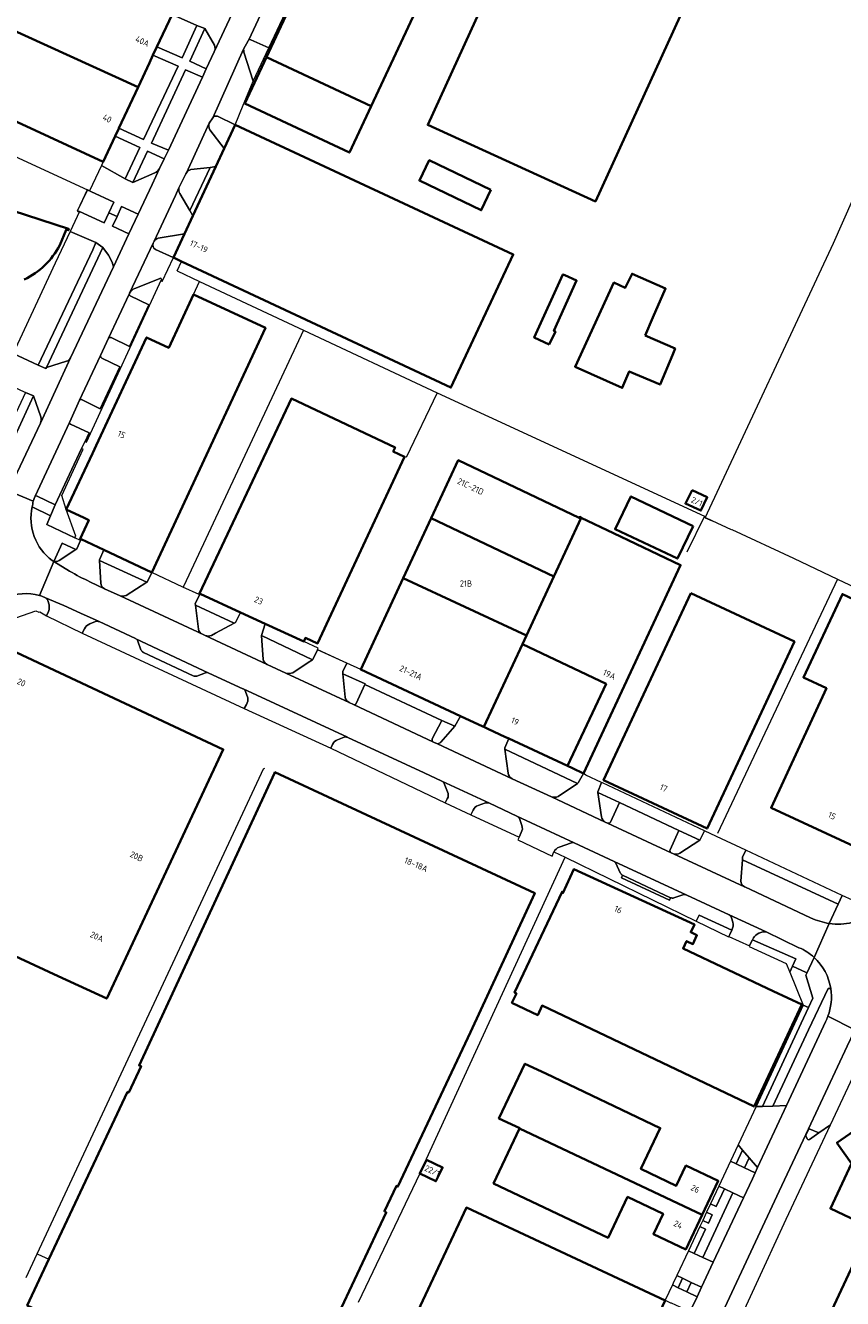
# Model space of a CAD drawing. Extents: x 150256 to 156914, y 461459 to 469481.
# Tile 103 of 256: x 152799 to 152977, y 464669 to 464946. Entities that reach past the tile are written whole.
import ezdxf
from ezdxf.enums import TextEntityAlignment as Align

# ---------------------------------------------------------------- set-up
doc = ezdxf.new("R2010")
doc.units = 0
doc.header["$LTSCALE"] = 0.75
for name, color, linetype, lineweight in [('B-RO-GR-BEPLANTING_CULTUUR_BODEMBEDEKKER-GV', 251, 'CONTINUOUS', 18), ('B-RO-GR-GROENVOORZIENING-GV', 251, 'CONTINUOUS', 18), ('B-RO-GR-HAAG-GV', 251, 'CONTINUOUS', 13), ('B-RO-IE-TERREINAFSCHEIDING_KUNSTMATIG_HEKWERK-G', 251, 'IE-TERREINAFSCHEIDING-KUNSTMATIG', 18), ('B-RO-IE-TERREINAFSCHEIDING_KUNSTMATIG_MUUR-G', 251, 'IE-TERREINAFSCHEIDING-KUNSTMATIG-DICHT', 18), ('B-RO-OG-BEBOUWING-GV', 6, 'CONTINUOUS', 35), ('B-RO-OG-BEBOUWING-T18', 1, 'CONTINUOUS', 18), ('B-RO-OG-BEBOUWING_LOODS-GV', 251, 'CONTINUOUS', 35), ('B-RO-OG-TERREIN_CULTUURSCHEIDING-GV', 251, 'CONTINUOUS', 18), ('B-RO-VH-VERHARDING_ASFALT-GV', 251, 'CONTINUOUS', 18), ('B-RO-VH-VERHARDING_BETONSTRAATSTEEN-GV', 251, 'CONTINUOUS', 18), ('B-RO-VH-VERHARDING_SIERBESTRATING-GV', 251, 'CONTINUOUS', 18), ('B-RO-VH-VERHARDING_TEGEL-GV', 251, 'CONTINUOUS', 18)]:
    doc.layers.add(name, color=color, linetype=linetype, lineweight=lineweight)
doc.styles.add('NLCS-ISO-M200-T18', font='NLCS-ISO.ttf', dxfattribs={"height": 360})
doc.linetypes.add('IE-TERREINAFSCHEIDING-KUNSTMATIG', pattern='A,4,[82,NLCS.SHX,S=0.75,R=90,X=0,Y=0],4,-2', length=10)
doc.linetypes.add('IE-TERREINAFSCHEIDING-KUNSTMATIG-DICHT', pattern='A,8,-1,[82,NLCS.SHX,S=0.75,R=90,X=0,Y=0],-1', length=10)

msp = doc.modelspace()

# ---------------------------------------------------------------- linework, layer by layer
at = {"layer": 'B-RO-GR-BEPLANTING_CULTUUR_BODEMBEDEKKER-GV'}
for points in [[(152830.801, 464948.741), (152827.488, 464941.662), (152833.018, 464939.235), (152836.192, 464946.297)], [(152819.203, 464923.962), (152824.593, 464921.439), (152832.107, 464937.451), (152826.63, 464939.83), (152825.85, 464938.163), (152823.389, 464932.905)], [(152829.976, 464919.096), (152837.404, 464935.03), (152833.694, 464936.673), (152826.304, 464920.682)], [(152820.54, 464912.887), (152823.777, 464919.698), (152818.375, 464922.195), (152815.758, 464916.603), (152815.362, 464915.763)], [(152817.028, 464905.487), (152818.075, 464907.795), (152813.058, 464910.12), (152812.305, 464910.469), (152810.168, 464905.951), (152810.622, 464905.741), (152816.014, 464903.25)], [(152821.377, 464900.859), (152823.381, 464905.142), (152819.795, 464906.819), (152818.81, 464904.67), (152817.825, 464902.521)], [(152796.142, 464874.77), (152801.549, 464872.185), (152813.489, 464897.383), (152814.186, 464899.001), (152808.577, 464901.415), (152805.3, 464894.484)], [(152968.472, 464732.607), (152969.6, 464732.083), (152970.547, 464734.104), (152969.063, 464739.113), (152969.28, 464739.594), (152969.078, 464739.688), (152966.12, 464741.06), (152965.522, 464739.774)]]:
    msp.add_lwpolyline(points, close=True, dxfattribs=at)
for points in [[(152840.07, 464942.033), (152837.944, 464945.681), (152834.631, 464938.515), (152838.261, 464936.864)], [(152838.261, 464936.864), (152839.982, 464940.545)], [(152828.045, 464915.111), (152829.073, 464917.215), (152825.443, 464918.914), (152822.213, 464912.096), (152827.045, 464914.209)], [(152808.658, 464873.831), (152808.727, 464873.982), (152816.727, 464890.919), (152818.015, 464893.673), (152817.741, 464894.68), (152816.96, 464896.242), (152815.702, 464897.867), (152803.422, 464871.71)], [(152803.422, 464871.71), (152807.762, 464873.078)], [(152802.172, 464860.944), (152800.532, 464865.5), (152791.706, 464846.365), (152795.146, 464844.779), (152802.107, 464859.57)], [(152809.81, 464832.019), (152806.82, 464833.419), (152804.978, 464829.367)], [(152806.172, 464829.571), (152809.81, 464832.019)], [(152820.753, 464821.986), (152825.273, 464824.844), (152814.954, 464829.592), (152815.246, 464824.645)], [(152803.207, 464821.435), (152802.405, 464821.824)], [(152804.012, 464819.423), (152803.983, 464819.916), (152803.673, 464820.898)], [(152816.039, 464823.455), (152819.472, 464821.902)], [(152786.522, 464809.592), (152788.331, 464806.623), (152792.462, 464815.667), (152801.067, 464818.612), (152801.725, 464818.317), (152801.932, 464818.41), (152803.41, 464817.505), (152803.811, 464818.442)], [(152839.397, 464813.271), (152840.285, 464813.747), (152844.331, 464815.916), (152835.884, 464819.874), (152836.194, 464817.508), (152836.569, 464814.647)], [(152814.104, 464816.284), (152812.821, 464815.763)], [(152822.855, 464812.541), (152822.808, 464812.563), (152814.884, 464816.269)], [(152811.717, 464814.727), (152811.168, 464813.714), (152846.511, 464797.316), (152847.016, 464798.207)], [(152837.399, 464813.496), (152838.028, 464813.231)], [(152857.11, 464805.113), (152860.489, 464807.337), (152861.43, 464807.957), (152850.265, 464813.26), (152850.443, 464811.04), (152850.678, 464808.104)], [(152824.01, 464810.136), (152823.333, 464811.973)], [(152835.429, 464804.446), (152824.557, 464809.565)], [(152851.524, 464806.917), (152851.542, 464806.909), (152855.599, 464805.043)], [(152838.062, 464805.094), (152836.186, 464804.396)], [(152846.293, 464801.613), (152846.245, 464801.635), (152838.818, 464805.045)], [(152870.974, 464798.431), (152872.845, 464802.537), (152872.88, 464802.678), (152868.042, 464804.889), (152868.54, 464799.807)], [(152847.322, 464799.629), (152846.806, 464801.042)], [(152869.431, 464798.589), (152870.344, 464798.178)], [(152889.41, 464789.936), (152892.463, 464793.439), (152889.621, 464794.713), (152887.554, 464790.666)], [(152868.315, 464791.044), (152866.906, 464790.503)], [(152889.6, 464781.476), (152885.746, 464783.269), (152869.099, 464791.014), (152869.055, 464791.034)], [(152865.811, 464789.465), (152865.419, 464788.675), (152890.378, 464776.731), (152890.833, 464777.595)], [(152887.808, 464789.977), (152888.699, 464789.615)], [(152915.046, 464778.089), (152919.249, 464780.956), (152903.357, 464788.448), (152904.098, 464783.216)], [(152904.972, 464781.997), (152913.551, 464778.02)], [(152890.87, 464779.107), (152890.175, 464780.946)], [(152899.189, 464776.707), (152897.572, 464776.183)], [(152906.007, 464773.836), (152900.003, 464776.663)], [(152928.408, 464776.839), (152923.643, 464778.999), (152924.473, 464773.704)], [(152926.42, 464772.539), (152928.408, 464776.839)], [(152896.449, 464775.145), (152895.991, 464774.101), (152906.47, 464769.254), (152906.954, 464770.258)], [(152907.095, 464771.77), (152906.551, 464773.294)], [(152925.227, 464772.541), (152925.752, 464772.299)], [(152917.931, 464767.984), (152915.211, 464767.07)], [(152927.211, 464763.961), (152918.495, 464768.026)], [(152941.557, 464765.731), (152945.886, 464768.617), (152941.357, 464770.726), (152939.454, 464766.503)], [(152914.104, 464766.039), (152914.096, 464766.021), (152916.519, 464764.842), (152945.149, 464750.917), (152945.748, 464752.219), (152952.896, 464748.978)], [(152939.683, 464765.846), (152940.172, 464765.62)], [(152928.566, 464761.486), (152927.608, 464763.535)], [(152955.197, 464764.308), (152954.861, 464759.626)], [(152974.142, 464750.395), (152976.095, 464754.598), (152955.197, 464764.308)], [(152939.54, 464756.023), (152939.307, 464755.501), (152928.801, 464760.373), (152929.08, 464760.938)], [(152955.661, 464758.414), (152955.703, 464758.395), (152970.086, 464751.619)], [(152942.225, 464756.69), (152940.252, 464755.985)], [(152952.336, 464752.302), (152943.099, 464756.589), (152943.087, 464756.595)], [(152953.089, 464750.716), (152952.798, 464751.663)], [(152959.629, 464748.562), (152958.762, 464748.3)], [(152967.535, 464745.131), (152960.369, 464748.569)], [(152957.601, 464747.265), (152957.392, 464746.855), (152966.872, 464742.677), (152966.12, 464741.06), (152969.078, 464739.688), (152969.28, 464739.594), (152970.822, 464743.011)]]:
    msp.add_lwpolyline(points, dxfattribs=at)
for points in [[(152839.982, 464940.545, 0.1908288), (152840.07, 464942.033)], [(152827.045, 464914.209, 0.1935087), (152828.045, 464915.111)], [(152807.762, 464873.078, 0.1958236), (152808.658, 464873.831)], [(152802.107, 464859.57, 0.1099276), (152802.172, 464860.944)], [(152804.978, 464829.367, 0.1121035), (152806.172, 464829.571)], [(152815.246, 464824.645, 0.2596974), (152816.039, 464823.455)], [(152801.892, 464821.978, 0.3560651), (152789.028, 464816.297)], [(152802.405, 464821.824, 0.0112659), (152801.892, 464821.978)], [(152803.673, 464820.898, 0.144618), (152803.207, 464821.435)], [(152819.472, 464821.902, 0.2155027), (152820.753, 464821.986)], [(152803.811, 464818.442, 0.1214287), (152804.012, 464819.423)], [(152812.821, 464815.763, 0.2121432), (152811.717, 464814.727)], [(152814.884, 464816.269, 0.1935677), (152814.104, 464816.284)], [(152823.333, 464811.973, 0.2045552), (152822.855, 464812.541)], [(152836.569, 464814.647, 0.2479694), (152837.399, 464813.496)], [(152838.028, 464813.231, 0.2147641), (152839.397, 464813.271)], [(152824.557, 464809.565, -0.2325662), (152824.01, 464810.136)], [(152850.678, 464808.104, 0.2592714), (152851.524, 464806.917)], [(152836.186, 464804.396, -0.229812), (152835.429, 464804.446)], [(152838.818, 464805.045, 0.1839473), (152838.062, 464805.094)], [(152855.599, 464805.043, 0.1932334), (152857.11, 464805.113)], [(152846.806, 464801.042, 0.1900852), (152846.293, 464801.613)], [(152847.016, 464798.207, 0.16585), (152847.322, 464799.629)], [(152868.54, 464799.807, 0.2224005), (152869.431, 464798.589)], [(152870.344, 464798.178, 0.4045398), (152870.974, 464798.431)], [(152866.906, 464790.503, 0.1973715), (152865.811, 464789.465)], [(152869.055, 464791.034, 0.2027022), (152868.315, 464791.044)], [(152887.554, 464790.666, 0.3632395), (152887.808, 464789.977)], [(152888.699, 464789.615, 0.1394008), (152889.41, 464789.936)], [(152904.098, 464783.216, 0.2279312), (152904.972, 464781.997)], [(152890.175, 464780.946, 0.1149258), (152889.6, 464781.476)], [(152890.833, 464777.595, 0.2440634), (152890.87, 464779.107)], [(152900.003, 464776.663, 0.1326889), (152899.189, 464776.707)], [(152913.551, 464778.02, 0.1277649), (152915.046, 464778.089)], [(152897.572, 464776.183, 0.1837001), (152896.449, 464775.145)], [(152906.551, 464773.294, 0.1436459), (152906.007, 464773.836)], [(152924.473, 464773.704, 0.2041327), (152925.227, 464772.541)], [(152906.954, 464770.258, 0.2268527), (152907.095, 464771.77)], [(152925.752, 464772.299, 0.368081), (152926.42, 464772.539)], [(152918.495, 464768.026, 0.1879572), (152917.931, 464767.984)], [(152915.211, 464767.07, 0.1852186), (152914.104, 464766.039)], [(152939.454, 464766.503, 0.4218267), (152939.683, 464765.846)], [(152940.172, 464765.62, 0.2331621), (152941.557, 464765.731)], [(152927.608, 464763.535, 0.1567631), (152927.211, 464763.961)], [(152929.08, 464760.938, -0.1789052), (152928.566, 464761.486)], [(152954.861, 464759.626, 0.274253), (152955.661, 464758.414)], [(152940.252, 464755.985, -0.1629071), (152939.54, 464756.023)], [(152943.087, 464756.595, 0.161339), (152942.225, 464756.69)], [(152952.798, 464751.663, 0.2041931), (152952.336, 464752.302)], [(152970.086, 464751.619, 0.0492855), (152974.142, 464750.395)], [(152952.896, 464748.978, 0.191432), (152953.089, 464750.716)], [(152960.369, 464748.569, 0.139177), (152959.629, 464748.562)], [(152958.762, 464748.3, 0.1557475), (152957.601, 464747.265)], [(152970.822, 464743.011, 0.0912008), (152967.535, 464745.131)]]:
    msp.add_lwpolyline(points, format="xyb", dxfattribs=at)
at = {"layer": 'B-RO-GR-GROENVOORZIENING-GV'}
for points in [[(152847.425, 464943.005), (152846.372, 464941.139)], [(152851.907, 464941.434), (152847.957, 464943.217)], [(152846.47, 464940.499), (152848.503, 464934.178), (152851.907, 464941.434)], [(152839.006, 464923.582), (152842.153, 464919.502), (152844.542, 464924.643), (152840.67, 464926.51)], [(152839.651, 464926.216), (152838.915, 464925.014)], [(152832.514, 464909.69), (152834.644, 464905.991), (152839.085, 464915.369), (152834.878, 464914.89)], [(152833.923, 464914.185), (152833.824, 464913.969), (152832.413, 464911.177), (152832.302, 464910.94)], [(152826.856, 464899.257), (152826.645, 464898.804)], [(152827.157, 464897.474), (152831.022, 464895.714), (152831.086, 464895.686), (152833.509, 464900.9), (152827.749, 464899.921)], [(152808.631, 464859.324), (152812.689, 464857.447), (152811.819, 464855.581), (152812.124, 464855.451), (152828.466, 464890.898), (152828.34, 464891.19), (152822.638, 464888.949)], [(152821.526, 464887.9), (152821.507, 464887.86)], [(152821.684, 464887.348), (152825.731, 464885.365), (152821.476, 464876.3), (152817.473, 464878.255)], [(152816.946, 464878.088), (152815.206, 464874.363)], [(152815.446, 464873.746), (152819.395, 464871.857), (152815.128, 464862.728), (152811.178, 464864.632)], [(152810.613, 464864.574), (152808.462, 464859.862)], [(152800.262, 464841.344), (152804.286, 464839.358), (152805.29, 464841.744), (152801.337, 464843.671)], [(152800.85, 464843.488), (152800.486, 464842.519)]]:
    msp.add_lwpolyline(points, dxfattribs=at)
for points in [[(152847.5, 464943.166, 0.1333342), (152847.425, 464943.005)], [(152847.957, 464943.217, 0.3962555), (152847.5, 464943.166)], [(152846.372, 464941.139, -0.0406294), (152846.47, 464940.499)], [(152840.67, 464926.51, 0.3375205), (152839.651, 464926.216)], [(152838.915, 464925.014, 0.2269265), (152839.006, 464923.582)], [(152834.878, 464914.89, 0.2131366), (152833.923, 464914.185)], [(152832.302, 464910.94, 0.2575194), (152832.514, 464909.69)], [(152826.645, 464898.804, 0.3745089), (152827.157, 464897.474)], [(152827.749, 464899.921, 0.172716), (152826.856, 464899.257)], [(152821.462, 464887.716, 0.3320053), (152821.684, 464887.348)], [(152821.507, 464887.86, 0.1028094), (152821.462, 464887.716)], [(152822.638, 464888.949, 0.1846282), (152821.526, 464887.9)], [(152817.473, 464878.255, 0.2975026), (152816.946, 464878.088)], [(152815.206, 464874.363, 0.3562492), (152815.446, 464873.746)], [(152811.178, 464864.632, 0.3645754), (152810.613, 464864.574)], [(152808.404, 464859.711, 0.3447835), (152808.631, 464859.324)], [(152808.462, 464859.862, 0.1193962), (152808.404, 464859.711)], [(152800.948, 464843.604, 0.1028621), (152800.85, 464843.488)], [(152801.337, 464843.671, 0.264464), (152800.948, 464843.604)], [(152800.486, 464842.519, -0.0273749), (152800.262, 464841.344)]]:
    msp.add_lwpolyline(points, format="xyb", dxfattribs=at)
for points in [[(152835.314, 464904.784), (152840.309, 464915.534), (152839.085, 464915.369), (152834.644, 464905.991)], [(152811.389, 464853.862), (152811.062, 464854.013), (152805.29, 464841.744), (152804.286, 464839.358), (152803.492, 464837.473), (152809.606, 464834.551), (152809.787, 464834.94), (152807.723, 464840.702), (152806.743, 464843.803)]]:
    msp.add_lwpolyline(points, close=True, dxfattribs=at)
at = {"layer": 'B-RO-GR-HAAG-GV'}
for points in [[(152847.425, 464943.005), (152846.372, 464941.139)], [(152848.503, 464934.178), (152851.907, 464941.434), (152847.957, 464943.217)], [(152846.47, 464940.499), (152848.503, 464934.178)], [(152839.006, 464923.582), (152842.153, 464919.502), (152844.542, 464924.643), (152840.67, 464926.51)], [(152839.651, 464926.216), (152838.915, 464925.014)], [(152832.514, 464909.69), (152834.644, 464905.991), (152839.085, 464915.369), (152834.878, 464914.89)], [(152833.923, 464914.185), (152833.824, 464913.969), (152832.413, 464911.177), (152832.302, 464910.94)], [(152826.856, 464899.257), (152826.645, 464898.804)], [(152827.157, 464897.474), (152831.022, 464895.714), (152831.086, 464895.686), (152833.509, 464900.9), (152827.749, 464899.921)], [(152808.631, 464859.324), (152812.689, 464857.447), (152811.819, 464855.581), (152812.124, 464855.451), (152828.466, 464890.898), (152828.34, 464891.19), (152822.638, 464888.949)], [(152821.526, 464887.9), (152821.507, 464887.86)], [(152821.684, 464887.348), (152825.731, 464885.365), (152821.476, 464876.3), (152817.473, 464878.255)], [(152816.946, 464878.088), (152815.206, 464874.363)], [(152815.446, 464873.746), (152819.395, 464871.857), (152815.128, 464862.728), (152811.178, 464864.632)], [(152810.613, 464864.574), (152808.462, 464859.862)], [(152800.262, 464841.344), (152804.286, 464839.358), (152805.29, 464841.744), (152801.337, 464843.671)], [(152800.85, 464843.488), (152800.486, 464842.519)]]:
    msp.add_lwpolyline(points, dxfattribs=at)
for points in [[(152847.5, 464943.166, 0.1333342), (152847.425, 464943.005)], [(152847.957, 464943.217, 0.3962555), (152847.5, 464943.166)], [(152846.372, 464941.139, -0.0406294), (152846.47, 464940.499)], [(152840.67, 464926.51, 0.3375205), (152839.651, 464926.216)], [(152838.915, 464925.014, 0.2269265), (152839.006, 464923.582)], [(152834.878, 464914.89, 0.2131366), (152833.923, 464914.185)], [(152832.302, 464910.94, 0.2575194), (152832.514, 464909.69)], [(152826.645, 464898.804, 0.3745089), (152827.157, 464897.474)], [(152827.749, 464899.921, 0.172716), (152826.856, 464899.257)], [(152821.462, 464887.716, 0.3320053), (152821.684, 464887.348)], [(152821.507, 464887.86, 0.1028094), (152821.462, 464887.716)], [(152822.638, 464888.949, 0.1846282), (152821.526, 464887.9)], [(152817.473, 464878.255, 0.2975026), (152816.946, 464878.088)], [(152815.206, 464874.363, 0.3562492), (152815.446, 464873.746)], [(152811.178, 464864.632, 0.3645754), (152810.613, 464864.574)], [(152808.404, 464859.711, 0.3447835), (152808.631, 464859.324)], [(152808.462, 464859.862, 0.1193962), (152808.404, 464859.711)], [(152800.948, 464843.604, 0.1028621), (152800.85, 464843.488)], [(152801.337, 464843.671, 0.264464), (152800.948, 464843.604)], [(152800.486, 464842.519, -0.0273749), (152800.262, 464841.344)]]:
    msp.add_lwpolyline(points, format="xyb", dxfattribs=at)
for points in [[(152839.085, 464915.369), (152834.644, 464905.991), (152835.314, 464904.784), (152840.309, 464915.534)], [(152811.389, 464853.862), (152811.062, 464854.013), (152805.29, 464841.744), (152804.286, 464839.358), (152803.492, 464837.473), (152809.606, 464834.551), (152809.787, 464834.94), (152807.723, 464840.702), (152806.743, 464843.803)]]:
    msp.add_lwpolyline(points, close=True, dxfattribs=at)
at = {"layer": 'B-RO-IE-TERREINAFSCHEIDING_KUNSTMATIG_HEKWERK-G'}
for points in [[(152754.091, 464937.286), (152812.321, 464910.504)], [(152947.112, 464838.888), (152975.069, 464898.867), (152990.292, 464933.155), (153000, 464927.554), (153005.067, 464924.64), (153013.638, 464919.711)], [(152815.758, 464916.603), (152815.362, 464915.763), (152812.773, 464910.29)], [(152812.321, 464910.504), (152810.099, 464905.805), (152810.551, 464905.591)], [(152812.773, 464910.29), (152812.321, 464910.504)], [(152808.577, 464901.415), (152805.3, 464894.484), (152796.142, 464874.77)], [(152831.881, 464892.793), (152832.852, 464894.859)], [(152831.881, 464892.793), (152836.778, 464890.492)], [(152835.468, 464887.664), (152836.778, 464890.492)], [(152836.778, 464890.492), (152859.426, 464879.851)], [(152859.426, 464879.851), (152833.326, 464824.044), (152833.161, 464823.794)], [(152859.426, 464879.851), (152888.627, 464866.161)], [(152888.627, 464866.161), (152881.828, 464852.105)], [(152888.627, 464866.161), (152899.847, 464861.031)], [(152899.847, 464861.031), (152946.9, 464839.249), (152943.087, 464831.436)], [(152947.112, 464838.888), (152948.635, 464838.226)], [(152952.864, 464836.387), (152966.368, 464830.104)], [(152966.368, 464830.104), (152975.946, 464825.524)], [(152833.161, 464823.794), (152826.382, 464827.017)], [(152836.728, 464822.272), (152836.788, 464822.4), (152836.67, 464822.148), (152833.161, 464823.794)], [(152975.946, 464825.524), (152949.794, 464770.015)], [(152975.946, 464825.524), (153002.561, 464812.933)], [(152868.087, 464807.576), (152862.421, 464810.175)], [(152801.338, 464678.339), (152850.778, 464784.323), (152850.959, 464784.239)], [(152886.265, 464698.874), (152886.3, 464699.089), (152916.538, 464764.883)], [(152884.822, 464695.839), (152871.364, 464667.722)], [(152798.933, 464673.183), (152801.338, 464678.339)], [(152801.338, 464678.339), (152801.52, 464678.255)], [(152801.52, 464678.255), (152803.912, 464677.138)]]:
    msp.add_lwpolyline(points, dxfattribs=at)
at = {"layer": 'B-RO-IE-TERREINAFSCHEIDING_KUNSTMATIG_MUUR-G'}
for points in [[(152848.503, 464934.178), (152873.973, 464988.465)], [(152948.635, 464838.226), (152947.213, 464838.895), (152947.112, 464838.888)], [(152952.864, 464836.387), (152952.806, 464836.263), (152948.635, 464838.226)]]:
    msp.add_lwpolyline(points, dxfattribs=at)
at = {"layer": 'B-RO-OG-BEBOUWING-GV'}
for points in [[(152948.155, 464962.756), (152911.584, 464979.458), (152886.555, 464924.63), (152923.126, 464907.928)], [(152827.488, 464941.662), (152830.801, 464948.741), (152781.211, 464971.577), (152773.882, 464955.463), (152823.389, 464932.905), (152825.85, 464938.163), (152826.63, 464939.83)], [(152818.375, 464922.195), (152819.147, 464923.843), (152819.203, 464923.962), (152823.389, 464932.905), (152773.882, 464955.463), (152766.554, 464939.349), (152815.758, 464916.603)], [(152851.381, 464939.432), (152846.639, 464929.286), (152869.485, 464918.607), (152874.227, 464928.754)], [(152832.852, 464894.859), (152891.613, 464867.335), (152905.22, 464896.384), (152844.542, 464924.643), (152842.153, 464919.502), (152840.309, 464915.534), (152835.314, 464904.784), (152833.509, 464900.9), (152831.086, 464895.686)], [(152900.306, 464910.507), (152886.874, 464916.935), (152884.735, 464912.489), (152898.235, 464906.029)], [(152913.062, 464876.759), (152914.413, 464879.543), (152914.089, 464879.678), (152919.037, 464890.677), (152916.441, 464891.858), (152916.064, 464892.029), (152909.792, 464878.233)], [(152933.955, 464878.717), (152935.684, 464882.647), (152938.442, 464888.917), (152931.118, 464892.162), (152929.658, 464889.108), (152927.172, 464890.243), (152918.709, 464871.867), (152928.979, 464867.243), (152930.532, 464870.864), (152937.248, 464867.984), (152939.926, 464874.376), (152940.532, 464875.824)], [(152813.419, 464852.922), (152807.723, 464840.702), (152811.62, 464838.885), (152812.618, 464838.42), (152810.708, 464834.323), (152810.925, 464834.222), (152810.927, 464834.221), (152815.905, 464831.901), (152826.382, 464827.017), (152851.148, 464880.388), (152835.468, 464887.664), (152830.072, 464876.014), (152825.228, 464878.258), (152814.255, 464854.717), (152813.512, 464853.122)], [(152836.942, 464822.329), (152845.716, 464818.289), (152851.089, 464815.815), (152859.502, 464811.941), (152859.869, 464812.729), (152862.514, 464811.496), (152881.507, 464852.245), (152879.046, 464853.404), (152879.45, 464854.261), (152856.835, 464864.913), (152836.788, 464822.4)], [(152887.317, 464838.825), (152914.068, 464826.075), (152920.057, 464838.928), (152919.657, 464839.119), (152919.56, 464838.91), (152893.209, 464851.469)], [(152944.462, 464837.116), (152930.869, 464843.578), (152927.435, 464836.417), (152941.029, 464830.009)], [(152944.214, 464844.969), (152942.776, 464842.026), (152946.136, 464840.497), (152947.544, 464843.41)], [(152914.068, 464826.075), (152887.317, 464838.825), (152881.213, 464825.727), (152908.074, 464813.211)], [(152908.074, 464813.211), (152907.213, 464811.363), (152925.455, 464802.665), (152917.076, 464784.776), (152918.113, 464784.293), (152920.548, 464783.158), (152941.723, 464828.602), (152941.708, 464828.609), (152927.045, 464835.598), (152920.057, 464838.928), (152914.068, 464826.075)], [(152893.698, 464795.67), (152898.558, 464793.405), (152898.794, 464793.295), (152907.213, 464811.363), (152908.074, 464813.211), (152881.213, 464825.727), (152871.933, 464805.811)], [(152943.937, 464822.483), (152924.915, 464781.662), (152947.503, 464771.118), (152966.551, 464811.927)], [(153003.121, 464809.862), (153003.186, 464810.002), (153000, 464811.497), (152977.005, 464822.284), (152968.501, 464804.103), (152973.526, 464801.74), (152961.452, 464775.66), (152983.592, 464765.41), (152983.654, 464765.543), (152995.539, 464791.215), (152994.642, 464791.632), (152999.322, 464801.695), (153000, 464803.152), (153001.599, 464806.59)], [(152780.49, 464787.327), (152777.965, 464781.787), (152777.933, 464781.717), (152772.165, 464769.065), (152769.689, 464763.634), (152766.725, 464757.134), (152766.816, 464757.093), (152766.774, 464757.001), (152770.983, 464755.073), (152785.066, 464748.621), (152805.937, 464738.934), (152816.548, 464734.009), (152841.945, 464788.398), (152791.985, 464811.811), (152791.712, 464811.939), (152788.878, 464805.724), (152786.254, 464799.969), (152780.504, 464787.358)], [(152907.213, 464811.363), (152898.794, 464793.295), (152899.78, 464792.835), (152903.406, 464791.146), (152904.277, 464790.74), (152917.076, 464784.776), (152925.455, 464802.665)], [(152853.139, 464783.228), (152823.59, 464719.448), (152824.038, 464719.243), (152821.342, 464713.509), (152821.103, 464713.656), (152803.912, 464677.138), (152799.184, 464667.095), (152811.847, 464661.188), (152811.187, 464659.743), (152837.215, 464647.858), (152842.275, 464658.941), (152855.061, 464653.103), (152860.258, 464650.73), (152877.517, 464687.376), (152877.128, 464687.641), (152879.736, 464693.166), (152880.065, 464692.99), (152895.887, 464726.708), (152909.901, 464757.056), (152853.223, 464783.409)], [(152961.935, 464735.65), (152942.241, 464744.967), (152943.012, 464746.585), (152944.412, 464745.919), (152945.269, 464747.836), (152943.914, 464748.48), (152944.73, 464750.195), (152918.456, 464762.283), (152916.043, 464757.04), (152915.862, 464757.327), (152905.496, 464735.35), (152905.903, 464735.156), (152904.923, 464733.099), (152910.54, 464730.426), (152911.519, 464732.483), (152957.763, 464710.468), (152968.135, 464732.717)], [(152906.612, 464705.715), (152946.4, 464686.813), (152949.936, 464694.255), (152942.882, 464697.606), (152940.775, 464693.171), (152933.043, 464696.845), (152937.291, 464705.787), (152912.289, 464717.665), (152907.768, 464719.813), (152902.093, 464707.866), (152906.614, 464705.719)], [(152946.4, 464686.813), (152906.612, 464705.715), (152900.905, 464693.701), (152925.907, 464681.824), (152930.155, 464690.766), (152937.887, 464687.093), (152935.78, 464682.658), (152942.834, 464679.306)], [(152886.265, 464698.874), (152884.822, 464695.839), (152888.351, 464694.161), (152889.057, 464695.646), (152889.794, 464697.197)], [(152938.32, 464668.126), (152894.98, 464688.42), (152884.396, 464665.815), (152927.51, 464645.628), (152927.736, 464645.522)]]:
    msp.add_lwpolyline(points, close=True, dxfattribs=at)
for points in [[(152806.283, 464898.368), (152807.671, 464901.756), (152808.181, 464901.64), (152808.289, 464901.949), (152808.186, 464901.98), (152789.83, 464907.908), (152764.039, 464920.017), (152755.559, 464901.955), (152739.378, 464867.494), (152760.856, 464857.41), (152765.168, 464855.385), (152782.218, 464891.697), (152784.453, 464890.651), (152783.897, 464889.344), (152784.192, 464889.219), (152784.436, 464889.685)], [(153087.857, 464668.481), (153089.609, 464672.241), (153088.578, 464674.936), (153086.595, 464675.869), (153090.316, 464683.778), (153090.157, 464683.852), (153081.77, 464687.773), (153000, 464726.001), (152993.342, 464729.114), (152987.123, 464715.685), (152987.296, 464715.606), (152987.175, 464715.342), (152983.371, 464712.707), (152979.178, 464709.802), (152981.45, 464706.483), (152975.804, 464702.567), (152978.965, 464698.066), (152974.393, 464688.195), (152983.152, 464684.06), (152947.069, 464606.966)]]:
    msp.add_lwpolyline(points, dxfattribs=at)
msp.add_lwpolyline([(152798.55, 464890.882, 0.1590772), (152806.283, 464898.368)], format="xyb", dxfattribs=at)
at = {"layer": 'B-RO-OG-BEBOUWING_LOODS-GV'}
msp.add_lwpolyline([(152851.381, 464939.432), (152874.227, 464928.754), (152898.409, 464980.48), (152877.544, 464990.237), (152875.566, 464991.162), (152875.025, 464990.005)], close=True, dxfattribs=at)
at = {"layer": 'B-RO-OG-TERREIN_CULTUURSCHEIDING-GV'}
for points in [[(152974.465, 464736.206), (152973.88, 464736.256), (152969.625, 464727.21), (152961.81, 464710.587), (152964.846, 464710.701)], [(152979.727, 464727.205), (152979.622, 464727.009), (152978.067, 464723.67), (152969.592, 464705.581), (152969.785, 464705.616), (152971.9, 464704.719), (152974.423, 464706.481), (152983.711, 464726.309), (152993.342, 464729.114), (153000, 464726.001), (153081.77, 464687.773), (153090.157, 464683.852), (153091.357, 464686.33)], [(152973.833, 464730.122), (152973.857, 464730.163)], [(152964.846, 464710.701), (152971.932, 464725.958), (152973.331, 464728.943)]]:
    msp.add_lwpolyline(points, dxfattribs=at)
for points in [[(152973.857, 464730.163, 0.1270847), (152974.465, 464736.206)], [(152973.331, 464728.943, 0.0339175), (152973.833, 464730.122)]]:
    msp.add_lwpolyline(points, format="xyb", dxfattribs=at)
for points in [[(152968.472, 464732.607), (152958.179, 464710.478), (152959.578, 464710.511), (152967.981, 464728.629), (152969.6, 464732.083)], [(152952.581, 464698.538), (152953.818, 464697.958), (152955.229, 464700.974), (152954.249, 464702.098)], [(152956.687, 464699.301), (152955.661, 464697.095), (152957.969, 464696.015), (152958.522, 464697.196)], [(152951.275, 464692.524), (152950.034, 464693.105), (152948.234, 464689.263), (152949.477, 464688.68)], [(152955.425, 464690.581), (152953.131, 464691.655), (152946.575, 464677.555), (152948.832, 464676.498)], [(152948.629, 464686.869), (152947.385, 464687.452), (152946.536, 464685.64), (152947.782, 464685.057)], [(152947.146, 464683.699), (152945.9, 464684.282), (152943.436, 464679.024), (152944.685, 464678.439)], [(152940.109, 464671.925), (152939.936, 464671.574), (152941.181, 464670.95), (152942.142, 464673.005), (152940.89, 464673.591)], [(152946.288, 464671.064), (152944.045, 464672.114), (152943.077, 464670.033), (152945.301, 464668.957)]]:
    msp.add_lwpolyline(points, close=True, dxfattribs=at)
at = {"layer": 'B-RO-VH-VERHARDING_ASFALT-GV'}
for points in [[(152860.469, 464970.985), (152861.37, 464972.866), (152861.501, 464973.139), (152856.394, 464975.616), (152856.23, 464975.26), (152851.684, 464965.391), (152851.626, 464965.265), (152849.388, 464960.631), (152839.982, 464940.545), (152838.261, 464936.864), (152837.404, 464935.03), (152829.976, 464919.096), (152829.073, 464917.215), (152828.045, 464915.111), (152826.418, 464911.633), (152823.381, 464905.142), (152821.377, 464900.859), (152818.015, 464893.673), (152816.727, 464890.919), (152808.727, 464873.982), (152808.658, 464873.831), (152802.107, 464859.57), (152795.146, 464844.779), (152800.486, 464842.519)], [(152847.5, 464943.166), (152860.44, 464970.836)], [(152821.507, 464887.86), (152821.526, 464887.9), (152826.645, 464898.804), (152826.856, 464899.257), (152831.518, 464909.256), (152832.302, 464910.94), (152832.413, 464911.177), (152833.824, 464913.969), (152833.923, 464914.185), (152838.915, 464925.014), (152839.651, 464926.216), (152846.372, 464941.139), (152847.425, 464943.005)], [(152808.462, 464859.862), (152810.613, 464864.574), (152815.206, 464874.363), (152816.946, 464878.088), (152821.462, 464887.716)], [(152800.948, 464843.604), (152808.404, 464859.711)], [(152800.486, 464842.519), (152795.146, 464844.779), (152794.907, 464844.319)], [(152800.486, 464842.519), (152800.85, 464843.488)], [(152801.892, 464821.978), (152804.978, 464829.367), (152804.665, 464829.566)], [(152808.428, 464827.277), (152804.978, 464829.367), (152801.892, 464821.978)], [(152819.472, 464821.902), (152816.039, 464823.455), (152812.882, 464824.955)], [(152802.405, 464821.824), (152803.207, 464821.435), (152807.199, 464819.807), (152810.846, 464818.132), (152814.884, 464816.269), (152822.808, 464812.563), (152822.855, 464812.541), (152838.818, 464805.045), (152846.245, 464801.635), (152846.293, 464801.613), (152869.055, 464791.034), (152869.099, 464791.014), (152885.746, 464783.269), (152889.6, 464781.476), (152900.003, 464776.663), (152906.007, 464773.836), (152918.495, 464768.026), (152927.211, 464763.961), (152943.087, 464756.595), (152943.099, 464756.589), (152952.336, 464752.302), (152960.369, 464748.569), (152967.535, 464745.131)], [(152970.086, 464751.619), (152955.703, 464758.395), (152955.661, 464758.414), (152940.172, 464765.62), (152939.683, 464765.846), (152925.752, 464772.299), (152925.227, 464772.541), (152913.551, 464778.02), (152904.972, 464781.997), (152888.699, 464789.615), (152887.808, 464789.977), (152870.344, 464798.178), (152869.431, 464798.589), (152855.599, 464805.043), (152851.542, 464806.909), (152851.524, 464806.917), (152838.028, 464813.231), (152837.399, 464813.496), (152819.472, 464821.902)], [(152970.822, 464743.011), (152974.142, 464750.395)], [(152974.142, 464750.395), (152970.822, 464743.011)], [(152940.305, 464642.929), (152945.706, 464654.516), (152963.23, 464691.98), (152969.592, 464705.581), (152978.067, 464723.67), (152979.622, 464727.009), (152979.727, 464727.205), (152973.857, 464730.163), (152973.833, 464730.122)], [(152973.857, 464730.163), (152979.727, 464727.205)], [(152973.331, 464728.943), (152971.932, 464725.958), (152964.846, 464710.701), (152958.522, 464697.196), (152957.969, 464696.015), (152957.365, 464694.725), (152955.425, 464690.581), (152948.832, 464676.498), (152946.288, 464671.064), (152945.301, 464668.957), (152943.762, 464665.67), (152941.273, 464660.343), (152940.459, 464658.595), (152936.452, 464649.995), (152935.623, 464648.217), (152933.21, 464643.038), (152931.047, 464638.398), (152930.838, 464637.949), (152928.108, 464632.087), (152918.042, 464610.485), (152915.99, 464605.83)]]:
    msp.add_lwpolyline(points, dxfattribs=at)
for points in [[(152847.425, 464943.005, -0.1333342), (152847.5, 464943.166)], [(152821.462, 464887.716, -0.1028094), (152821.507, 464887.86)], [(152808.404, 464859.711, -0.1193962), (152808.462, 464859.862)], [(152800.85, 464843.488, -0.1028621), (152800.948, 464843.604)], [(152804.665, 464829.566, -0.2953655), (152800.262, 464841.344)], [(152800.262, 464841.344, 0.0273749), (152800.486, 464842.519)], [(152812.882, 464824.955, -0.020306), (152808.428, 464827.277)], [(152789.028, 464816.297, -0.3560651), (152801.892, 464821.978)], [(152801.892, 464821.978, -0.0112659), (152802.405, 464821.824)], [(152974.142, 464750.395, -0.0492855), (152970.086, 464751.619)], [(152983.552, 464753.104, -0.230095), (152974.142, 464750.395)], [(152967.535, 464745.131, -0.0912008), (152970.822, 464743.011)], [(152970.822, 464743.011, -0.1715072), (152974.465, 464736.206)], [(152974.465, 464736.206, -0.1270847), (152973.857, 464730.163)], [(152973.833, 464730.122, -0.0339175), (152973.331, 464728.943)]]:
    msp.add_lwpolyline(points, format="xyb", dxfattribs=at)
at = {"layer": 'B-RO-VH-VERHARDING_BETONSTRAATSTEEN-GV'}
for points in [[(152860.44, 464970.836), (152847.5, 464943.166)], [(152847.957, 464943.217), (152851.907, 464941.434), (152864.608, 464968.504), (152860.639, 464970.452)], [(152839.982, 464940.545), (152849.388, 464960.631)], [(152833.263, 464954.641), (152832.376, 464952.517), (152830.801, 464948.741), (152836.192, 464946.297), (152837.944, 464945.681), (152840.07, 464942.033)], [(152846.372, 464941.139), (152839.651, 464926.216)], [(152844.542, 464924.643), (152846.325, 464928.935), (152848.503, 464934.178), (152846.47, 464940.499)], [(152840.67, 464926.51), (152844.542, 464924.643)], [(152838.915, 464925.014), (152833.923, 464914.185)], [(152834.878, 464914.89), (152839.085, 464915.369), (152840.309, 464915.534), (152842.153, 464919.502), (152839.006, 464923.582)], [(152827.045, 464914.209), (152822.213, 464912.096), (152820.54, 464912.887), (152815.362, 464915.763), (152812.773, 464910.29), (152812.321, 464910.504), (152812.305, 464910.469)], [(152812.305, 464910.469), (152813.058, 464910.12), (152818.075, 464907.795), (152817.028, 464905.487), (152818.81, 464904.67), (152819.795, 464906.819), (152823.381, 464905.142), (152826.418, 464911.633), (152828.045, 464915.111)], [(152832.302, 464910.94), (152831.518, 464909.256), (152826.856, 464899.257)], [(152834.644, 464905.991), (152832.514, 464909.69)], [(152827.749, 464899.921), (152833.509, 464900.9), (152835.314, 464904.784), (152834.644, 464905.991)], [(152826.645, 464898.804), (152821.526, 464887.9)], [(152822.638, 464888.949), (152828.34, 464891.19), (152828.466, 464890.898), (152828.656, 464890.457), (152831.086, 464895.686), (152831.022, 464895.714), (152827.157, 464897.474)], [(152821.462, 464887.716), (152816.946, 464878.088)], [(152817.473, 464878.255), (152821.476, 464876.3), (152825.731, 464885.365), (152821.684, 464887.348)], [(152801.549, 464872.185), (152796.142, 464874.77), (152793.395, 464868.86), (152798.809, 464866.276), (152800.532, 464865.5), (152802.172, 464860.944)], [(152802.107, 464859.57), (152808.658, 464873.831)], [(152815.206, 464874.363), (152810.613, 464864.574)], [(152811.178, 464864.632), (152815.128, 464862.728), (152819.395, 464871.857), (152815.446, 464873.746)], [(152807.762, 464873.078), (152803.422, 464871.71), (152803.261, 464871.509), (152801.549, 464872.185)], [(152808.404, 464859.711), (152800.948, 464843.604)], [(152811.819, 464855.581), (152812.689, 464857.447), (152808.631, 464859.324)], [(152801.337, 464843.671), (152805.29, 464841.744), (152811.062, 464854.013), (152811.819, 464855.581)], [(152815.246, 464824.645), (152814.954, 464829.592), (152814.961, 464829.783), (152815.905, 464831.901), (152810.927, 464834.221), (152810.806, 464833.962), (152809.984, 464832.175), (152809.81, 464832.019), (152806.172, 464829.571)], [(152804.978, 464829.367), (152808.428, 464827.277)], [(152833.161, 464823.794), (152826.382, 464827.017), (152825.373, 464824.906), (152825.273, 464824.844), (152820.753, 464821.986)], [(152812.882, 464824.955), (152816.039, 464823.455)], [(152836.569, 464814.647), (152836.194, 464817.508), (152835.884, 464819.874), (152835.847, 464820.195), (152836.942, 464822.329), (152836.788, 464822.4), (152836.728, 464822.272), (152836.67, 464822.148), (152833.161, 464823.794)], [(152814.884, 464816.269), (152810.846, 464818.132), (152807.199, 464819.807), (152803.207, 464821.435)], [(152803.673, 464820.898), (152803.983, 464819.916), (152804.012, 464819.423)], [(152819.472, 464821.902), (152837.399, 464813.496)], [(152803.811, 464818.442), (152803.41, 464817.505), (152811.168, 464813.714), (152811.717, 464814.727)], [(152850.678, 464808.104), (152850.443, 464811.04), (152850.265, 464813.26), (152851.089, 464815.815), (152845.716, 464818.289), (152844.603, 464816.067), (152844.331, 464815.916), (152840.285, 464813.747), (152839.397, 464813.271)], [(152812.821, 464815.763), (152814.104, 464816.284)], [(152838.818, 464805.045), (152822.855, 464812.541)], [(152838.028, 464813.231), (152851.524, 464806.917)], [(152823.333, 464811.973), (152824.01, 464810.136)], [(152868.042, 464804.889), (152868.014, 464805.402), (152868.903, 464807.202), (152868.087, 464807.576), (152862.481, 464810.147), (152861.514, 464808.037), (152861.43, 464807.957), (152860.489, 464807.337), (152857.11, 464805.113)], [(152824.557, 464809.565), (152835.429, 464804.446)], [(152836.186, 464804.396), (152838.062, 464805.094)], [(152855.599, 464805.043), (152869.431, 464798.589)], [(152868.54, 464799.807), (152868.042, 464804.889)], [(152869.055, 464791.034), (152846.293, 464801.613)], [(152872.845, 464802.537), (152870.974, 464798.431)], [(152887.554, 464790.666), (152889.621, 464794.713), (152872.845, 464802.537)], [(152846.806, 464801.042), (152847.322, 464799.629)], [(152847.016, 464798.207), (152846.511, 464797.316), (152865.419, 464788.675), (152865.811, 464789.465)], [(152870.344, 464798.178), (152887.808, 464789.977)], [(152898.794, 464793.295), (152898.558, 464793.405), (152893.698, 464795.67), (152892.463, 464793.439), (152889.41, 464789.936)], [(152904.098, 464783.216), (152903.357, 464788.448), (152903.375, 464788.7), (152904.277, 464790.74), (152903.406, 464791.146), (152899.78, 464792.835), (152898.794, 464793.295)], [(152866.906, 464790.503), (152868.315, 464791.044)], [(152888.699, 464789.615), (152904.972, 464781.997)], [(152923.643, 464778.999), (152923.636, 464779.149), (152924.485, 464781.178), (152921.041, 464782.786), (152920.548, 464783.158), (152919.409, 464781.125), (152919.249, 464780.956), (152915.046, 464778.089)], [(152900.003, 464776.663), (152889.6, 464781.476)], [(152890.175, 464780.946), (152890.87, 464779.107)], [(152890.833, 464777.595), (152890.378, 464776.731), (152895.991, 464774.101), (152896.449, 464775.145)], [(152897.572, 464776.183), (152899.189, 464776.707)], [(152913.551, 464778.02), (152925.227, 464772.541)], [(152924.473, 464773.704), (152923.643, 464778.999)], [(152939.454, 464766.503), (152941.357, 464770.726), (152928.408, 464776.839), (152926.42, 464772.539)], [(152918.495, 464768.026), (152906.007, 464773.836)], [(152906.551, 464773.294), (152907.095, 464771.77)], [(152925.752, 464772.299), (152939.683, 464765.846)], [(152906.954, 464770.258), (152906.47, 464769.254), (152906.197, 464768.665), (152913.711, 464765.119), (152914.096, 464766.021), (152914.104, 464766.039)], [(152915.211, 464767.07), (152917.931, 464767.984)], [(152946.935, 464770.632), (152945.886, 464768.617), (152941.557, 464765.731)], [(152954.861, 464759.626), (152955.197, 464764.308), (152955.199, 464764.883), (152955.947, 464766.388), (152949.513, 464769.418), (152946.935, 464770.632)], [(152940.172, 464765.62), (152955.661, 464758.414)], [(152943.087, 464756.595), (152927.211, 464763.961)], [(152927.608, 464763.535), (152928.566, 464761.486)], [(152929.08, 464760.938), (152939.54, 464756.023)], [(152940.252, 464755.985), (152942.225, 464756.69)], [(152960.369, 464748.569), (152952.336, 464752.302)], [(152952.798, 464751.663), (152953.089, 464750.716)], [(152952.896, 464748.978), (152952.459, 464748.034), (152952.264, 464747.589)], [(152958.762, 464748.3), (152959.629, 464748.562)], [(152952.264, 464747.589), (152956.728, 464745.533), (152956.902, 464745.892), (152957.392, 464746.855), (152957.601, 464747.265)], [(152944.021, 464640.962), (152964.779, 464685.894), (152974.423, 464706.481), (152971.9, 464704.719), (152969.832, 464703.274), (152969.545, 464703.243), (152969.372, 464703.358), (152969.004, 464704.019), (152969.051, 464704.259), (152969.602, 464705.451), (152969.592, 464705.581), (152963.23, 464691.98)], [(152963.23, 464691.98), (152945.706, 464654.516), (152940.305, 464642.929)]]:
    msp.add_lwpolyline(points, dxfattribs=at)
for points in [[(152847.5, 464943.166, -0.3962555), (152847.957, 464943.217)], [(152840.07, 464942.033, -0.1908288), (152839.982, 464940.545)], [(152846.47, 464940.499, 0.0406294), (152846.372, 464941.139)], [(152839.651, 464926.216, -0.3375205), (152840.67, 464926.51)], [(152839.006, 464923.582, -0.2269265), (152838.915, 464925.014)], [(152828.045, 464915.111, -0.1935087), (152827.045, 464914.209)], [(152833.923, 464914.185, -0.2131366), (152834.878, 464914.89)], [(152832.514, 464909.69, -0.2575194), (152832.302, 464910.94)], [(152827.157, 464897.474, -0.3745089), (152826.645, 464898.804)], [(152826.856, 464899.257, -0.172716), (152827.749, 464899.921)], [(152821.684, 464887.348, -0.3320053), (152821.462, 464887.716)], [(152821.526, 464887.9, -0.1846282), (152822.638, 464888.949)], [(152816.946, 464878.088, -0.2975026), (152817.473, 464878.255)], [(152808.658, 464873.831, -0.1958236), (152807.762, 464873.078)], [(152815.446, 464873.746, -0.3562492), (152815.206, 464874.363)], [(152810.613, 464864.574, -0.3645754), (152811.178, 464864.632)], [(152802.172, 464860.944, -0.1099276), (152802.107, 464859.57)], [(152808.631, 464859.324, -0.3447835), (152808.404, 464859.711)], [(152800.948, 464843.604, -0.264464), (152801.337, 464843.671)], [(152806.172, 464829.571, -0.1121035), (152804.978, 464829.367)], [(152808.428, 464827.277, 0.020306), (152812.882, 464824.955)], [(152816.039, 464823.455, -0.2596974), (152815.246, 464824.645)], [(152803.207, 464821.435, -0.144618), (152803.673, 464820.898)], [(152820.753, 464821.986, -0.2155027), (152819.472, 464821.902)], [(152804.012, 464819.423, -0.1214287), (152803.811, 464818.442)], [(152811.717, 464814.727, -0.2121432), (152812.821, 464815.763)], [(152814.104, 464816.284, -0.1935677), (152814.884, 464816.269)], [(152822.855, 464812.541, -0.2045552), (152823.333, 464811.973)], [(152837.399, 464813.496, -0.2479694), (152836.569, 464814.647)], [(152839.397, 464813.271, -0.2147641), (152838.028, 464813.231)], [(152824.01, 464810.136, 0.2325662), (152824.557, 464809.565)], [(152851.524, 464806.917, -0.2592714), (152850.678, 464808.104)], [(152835.429, 464804.446, 0.229812), (152836.186, 464804.396)], [(152838.062, 464805.094, -0.1839473), (152838.818, 464805.045)], [(152857.11, 464805.113, -0.1932334), (152855.599, 464805.043)], [(152846.293, 464801.613, -0.1900852), (152846.806, 464801.042)], [(152847.322, 464799.629, -0.16585), (152847.016, 464798.207)], [(152869.431, 464798.589, -0.2224005), (152868.54, 464799.807)], [(152870.974, 464798.431, -0.4045398), (152870.344, 464798.178)], [(152865.811, 464789.465, -0.1973715), (152866.906, 464790.503)], [(152868.315, 464791.044, -0.2027022), (152869.055, 464791.034)], [(152887.808, 464789.977, -0.3632395), (152887.554, 464790.666)], [(152889.41, 464789.936, -0.1394008), (152888.699, 464789.615)], [(152904.972, 464781.997, -0.2279312), (152904.098, 464783.216)], [(152889.6, 464781.476, -0.1149258), (152890.175, 464780.946)], [(152890.87, 464779.107, -0.2440634), (152890.833, 464777.595)], [(152899.189, 464776.707, -0.1326889), (152900.003, 464776.663)], [(152915.046, 464778.089, -0.1277649), (152913.551, 464778.02)], [(152896.449, 464775.145, -0.1837001), (152897.572, 464776.183)], [(152906.007, 464773.836, -0.1436459), (152906.551, 464773.294)], [(152925.227, 464772.541, -0.2041327), (152924.473, 464773.704)], [(152907.095, 464771.77, -0.2268527), (152906.954, 464770.258)], [(152926.42, 464772.539, -0.368081), (152925.752, 464772.299)], [(152917.931, 464767.984, -0.1879572), (152918.495, 464768.026)], [(152914.104, 464766.039, -0.1852186), (152915.211, 464767.07)], [(152939.683, 464765.846, -0.4218267), (152939.454, 464766.503)], [(152941.557, 464765.731, -0.2331621), (152940.172, 464765.62)], [(152927.211, 464763.961, -0.1567631), (152927.608, 464763.535)], [(152928.566, 464761.486, 0.1789052), (152929.08, 464760.938)], [(152955.661, 464758.414, -0.274253), (152954.861, 464759.626)], [(152939.54, 464756.023, 0.1629071), (152940.252, 464755.985)], [(152942.225, 464756.69, -0.161339), (152943.087, 464756.595)], [(152952.336, 464752.302, -0.2041931), (152952.798, 464751.663)], [(152953.089, 464750.716, -0.191432), (152952.896, 464748.978)], [(152959.629, 464748.562, -0.139177), (152960.369, 464748.569)], [(152957.601, 464747.265, -0.1557475), (152958.762, 464748.3)]]:
    msp.add_lwpolyline(points, format="xyb", dxfattribs=at)
for points in [[(152815.702, 464897.867), (152816.96, 464896.242), (152817.741, 464894.68), (152818.015, 464893.673), (152821.377, 464900.859), (152817.825, 464902.521), (152818.81, 464904.67), (152817.028, 464905.487), (152816.014, 464903.25), (152810.622, 464905.741), (152808.577, 464901.415), (152814.186, 464899.001)], [(152939.54, 464756.023), (152929.08, 464760.938), (152928.801, 464760.373), (152939.307, 464755.501)], [(152945.149, 464750.917), (152952.169, 464747.482), (152952.264, 464747.589), (152952.459, 464748.034), (152952.896, 464748.978), (152945.748, 464752.219)], [(152956.728, 464745.533), (152956.672, 464745.371), (152964.727, 464741.706), (152965.522, 464739.774), (152966.12, 464741.06), (152966.872, 464742.677), (152957.392, 464746.855), (152956.902, 464745.892)], [(152958.522, 464697.196), (152964.846, 464710.701), (152961.81, 464710.587), (152959.578, 464710.511), (152958.179, 464710.478), (152954.249, 464702.098), (152955.229, 464700.974), (152956.687, 464699.301)], [(152953.131, 464691.655), (152955.425, 464690.581), (152957.365, 464694.725), (152957.969, 464696.015), (152955.661, 464697.095), (152953.818, 464697.958), (152952.581, 464698.538), (152950.034, 464693.105), (152951.275, 464692.524)], [(152944.045, 464672.114), (152946.288, 464671.064), (152948.832, 464676.498), (152946.575, 464677.555), (152944.685, 464678.439), (152943.436, 464679.024), (152940.89, 464673.591), (152942.142, 464673.005)], [(152939.936, 464671.574), (152938.354, 464668.206), (152939.497, 464667.676), (152939.651, 464667.68), (152941.548, 464666.745), (152943.762, 464665.67), (152945.301, 464668.957), (152943.077, 464670.033), (152941.181, 464670.95)]]:
    msp.add_lwpolyline(points, close=True, dxfattribs=at)
at = {"layer": 'B-RO-VH-VERHARDING_SIERBESTRATING-GV'}
msp.add_lwpolyline([(152971.9, 464704.719), (152969.785, 464705.616), (152969.592, 464705.581), (152969.602, 464705.451), (152969.051, 464704.259), (152969.004, 464704.019), (152969.372, 464703.358), (152969.545, 464703.243), (152969.832, 464703.274)], close=True, dxfattribs=at)
at = {"layer": 'B-RO-VH-VERHARDING_TEGEL-GV'}
for points in [[(152837.944, 464945.681), (152836.192, 464946.297), (152833.018, 464939.235), (152827.488, 464941.662), (152826.63, 464939.83), (152832.107, 464937.451), (152824.593, 464921.439), (152819.203, 464923.962), (152819.147, 464923.843), (152818.375, 464922.195), (152823.777, 464919.698), (152820.54, 464912.887), (152822.213, 464912.096), (152825.443, 464918.914), (152829.073, 464917.215), (152829.976, 464919.096), (152826.304, 464920.682), (152833.694, 464936.673), (152837.404, 464935.03), (152838.261, 464936.864), (152834.631, 464938.515)], [(152801.549, 464872.185), (152803.261, 464871.509), (152803.422, 464871.71), (152815.702, 464897.867), (152814.186, 464899.001), (152813.489, 464897.383)], [(152825.273, 464824.844), (152825.373, 464824.906), (152826.382, 464827.017), (152815.905, 464831.901), (152814.961, 464829.783), (152814.954, 464829.592)], [(152845.716, 464818.289), (152836.942, 464822.329), (152835.847, 464820.195), (152835.884, 464819.874), (152844.331, 464815.916), (152844.603, 464816.067)], [(152850.265, 464813.26), (152861.43, 464807.957), (152861.514, 464808.037), (152862.481, 464810.147), (152862.641, 464810.496), (152859.502, 464811.941), (152851.089, 464815.815)], [(152871.933, 464805.811), (152868.903, 464807.202), (152868.014, 464805.402), (152868.042, 464804.889), (152872.88, 464802.678), (152872.845, 464802.537), (152889.621, 464794.713), (152892.463, 464793.439), (152893.698, 464795.67)], [(152917.076, 464784.776), (152904.277, 464790.74), (152903.375, 464788.7), (152903.357, 464788.448), (152919.249, 464780.956), (152919.409, 464781.125), (152920.548, 464783.158), (152918.113, 464784.293)], [(152924.485, 464781.178), (152923.636, 464779.149), (152923.643, 464778.999), (152928.408, 464776.839), (152941.357, 464770.726), (152945.886, 464768.617), (152946.935, 464770.632), (152924.664, 464781.095)], [(152955.947, 464766.388), (152955.199, 464764.883), (152955.197, 464764.308), (152976.095, 464754.598), (152976.987, 464756.518)], [(152955.661, 464697.095), (152956.687, 464699.301), (152955.229, 464700.974), (152953.818, 464697.958)], [(152946.575, 464677.555), (152953.131, 464691.655), (152951.275, 464692.524), (152949.477, 464688.68), (152948.234, 464689.263), (152947.385, 464687.452), (152948.629, 464686.869), (152947.782, 464685.057), (152946.536, 464685.64), (152945.9, 464684.282), (152947.146, 464683.699), (152944.685, 464678.439)], [(152942.142, 464673.005), (152941.181, 464670.95), (152943.077, 464670.033), (152944.045, 464672.114)]]:
    msp.add_lwpolyline(points, close=True, dxfattribs=at)
for points in [[(152794.907, 464844.319), (152795.146, 464844.779), (152791.706, 464846.365), (152800.532, 464865.5), (152798.809, 464866.276), (152788.515, 464844.322), (152784.869, 464845.96), (152778.007, 464849.043)], [(152804.286, 464839.358), (152800.262, 464841.344)], [(152804.665, 464829.566), (152804.978, 464829.367), (152806.82, 464833.419), (152809.81, 464832.019), (152809.984, 464832.175), (152810.806, 464833.962), (152809.606, 464834.551), (152803.492, 464837.473), (152804.286, 464839.358)], [(152984.565, 464759.183), (152984.364, 464759.485), (152982.761, 464760.194), (152980.294, 464754.967), (152979.188, 464755.486), (152976.987, 464756.518), (152976.095, 464754.598), (152974.142, 464750.395)], [(152970.822, 464743.011), (152969.28, 464739.594), (152969.063, 464739.113), (152970.547, 464734.104), (152969.6, 464732.083)], [(152969.6, 464732.083), (152967.981, 464728.629), (152959.578, 464710.511), (152961.81, 464710.587), (152969.625, 464727.21), (152973.88, 464736.256), (152974.465, 464736.206)]]:
    msp.add_lwpolyline(points, dxfattribs=at)
for points in [[(152800.262, 464841.344, 0.2953655), (152804.665, 464829.566)], [(152974.142, 464750.395, 0.230095), (152983.552, 464753.104)], [(152974.465, 464736.206, 0.1715072), (152970.822, 464743.011)]]:
    msp.add_lwpolyline(points, format="xyb", dxfattribs=at)

# ---------------------------------------------------------------- texts
at = {"layer": 'B-RO-OG-BEBOUWING-T18', "style": 'NLCS-ISO-M200-T18'}
for s, rotation, p in [('40A', 335.5, (152824.304, 464942.873)), ('40', 334.9, (152816.637, 464926.034)), ('17-19', 335.1, (152836.625, 464898.113)), ('15', 335, (152819.776, 464857.093)), ('21C-21D', 334.5, (152895.913, 464845.749)), ('2/1', 335.5, (152945.27, 464842.45)), ('23', 335.3, (152849.681, 464820.867)), ('21-21A', 335, (152882.863, 464805.131)), ('20', 335.5, (152797.922, 464802.992)), ('19A', 335, (152926.189, 464804.736)), ('19', 335, (152905.604, 464794.535)), ('17', 335, (152938.021, 464779.958)), ('15', 335.2, (152974.74, 464773.916)), ('20B', 335.1, (152823.06, 464765.035)), ('18-18A', 336.8, (152884.017, 464763.253)), ('16', 335.3, (152928.099, 464753.443)), ('20A', 335.1, (152814.387, 464747.52)), ('22/1', 334.6, (152887.55, 464696.44)), ('26', 334.6, (152944.903, 464692.539)), ('24', 334.6, (152941.188, 464684.72))]:
    msp.add_text(s, height=1.35, rotation=rotation, dxfattribs=at).set_placement(p, align=Align.MIDDLE)
msp.add_text('21B', height=1.35, dxfattribs=at).set_placement((152894.901, 464824.581), align=Align.MIDDLE)

doc.saveas('drawing.dxf')
